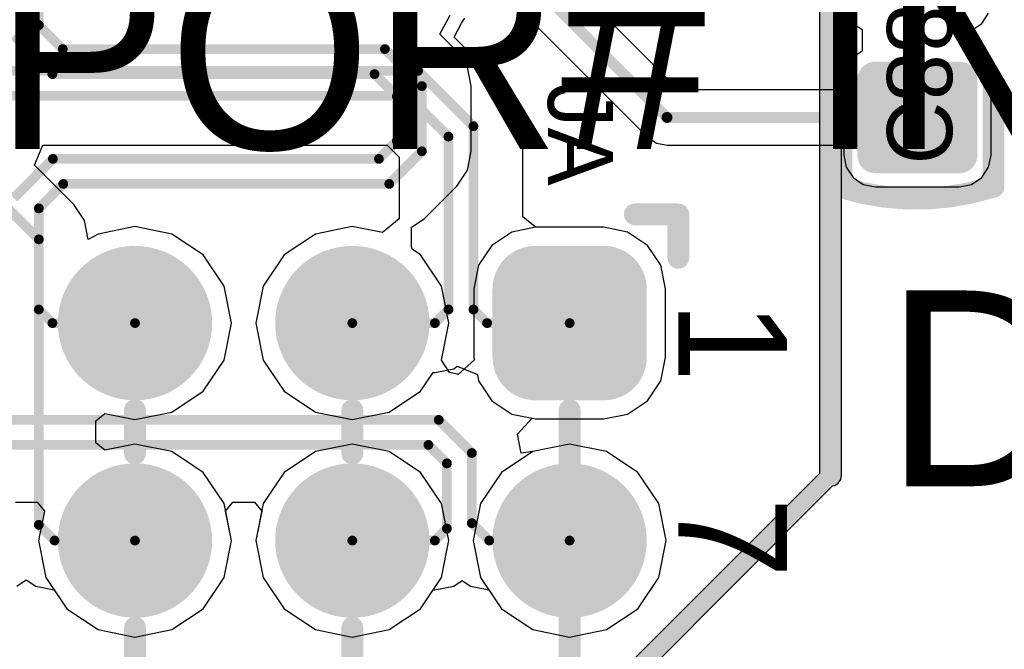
# Model space of a CAD drawing. Header units: millimetres. Extents: x 1.4 to 10.4, y 0 to 10.9.
# Tile 118 of 177: x 8.747 to 9.2, y 2.175 to 2.465. Entities that reach past the tile are written whole.
import ezdxf

# ---------------------------------------------------------------- set-up
doc = ezdxf.new("R2010")
doc.units = ezdxf.units.MM
doc.header["$MEASUREMENT"] = 0
for name, color, linetype in [('BottomLayer', 5, 'Continuous'), ('BottomOverlay', 54, 'Continuous'), ('BottomPaste', 16, 'Continuous'), ('BottomSolder', 6, 'Continuous'), ('InternalPlane1', 76, 'Continuous'), ('InternalPlane2', 16, 'Continuous'), ('Mechanical2', 216, 'Continuous'), ('Mechanical32', 56, 'Continuous'), ('TopLayer', 1, 'Continuous'), ('TopOverlay', 2, 'Continuous'), ('TopSolder', 216, 'Continuous')]:
    doc.layers.add(name, color=color, linetype=linetype)

msp = doc.modelspace()

# ---------------------------------------------------------------- linework, layer by layer
at = {"layer": 'BottomLayer'}
for p, q in [((9.05008, 2.43231), (8.99295, 2.48944)), ((8.97493, 2.47142), (9.03579, 2.41055)), ((8.94025, 2.45783), (8.94496, 2.46665)), ((9.12721, 2.46752), (9.13038, 2.46278)), ((9.18962, 2.46278), (9.19279, 2.46752)), ((9.13038, 2.46278), (9.13453, 2.46)), ((9.18547, 2.46), (9.18962, 2.46278)), ((8.94804, 2.45004), (8.94025, 2.45783)), ((9.13453, 2.46), (9.13453, 2.45)), ((9.18547, 2.45), (9.18547, 2.46)), ((8.95296, 2.44268), (8.94804, 2.45004)), ((8.94804, 2.45004), (8.94804, 2.45004)), ((9.13038, 2.44722), (9.12721, 2.44248)), ((9.13453, 2.45), (9.13038, 2.44722)), ((9.18962, 2.44722), (9.18547, 2.45)), ((9.19279, 2.44248), (9.18962, 2.44722)), ((8.95469, 2.434), (8.95296, 2.44268)), ((9.12721, 2.44248), (9.1261, 2.43689)), ((9.1939, 2.43689), (9.19279, 2.44248)), ((8.95469, 2.404), (8.95469, 2.434)), ((9.1261, 2.43689), (9.1261, 2.43231)), ((9.1939, 2.40224), (9.1939, 2.43689)), ((9.1261, 2.43231), (9.05008, 2.43231)), ((9.03579, 2.41055), (9.03579, 2.41055)), ((9.03579, 2.41055), (9.03579, 2.41055)), ((9.03579, 2.41055), (9.03579, 2.41055)), ((9.03579, 2.41055), (9.03579, 2.41055)), ((9.03579, 2.41055), (9.03579, 2.41055)), ((9.03579, 2.41055), (9.03579, 2.41055)), ((9.03579, 2.41055), (9.03579, 2.41055)), ((9.03579, 2.41055), (9.03579, 2.41055)), ((9.03579, 2.41055), (9.03579, 2.41055)), ((9.03579, 2.41055), (9.03579, 2.41055)), ((9.03579, 2.41055), (9.03579, 2.41055)), ((9.03579, 2.41055), (9.03579, 2.41055)), ((9.03579, 2.41055), (9.03579, 2.41055)), ((9.03579, 2.41055), (9.03993, 2.40779)), ((9.03993, 2.40779), (9.0448, 2.40682)), ((9.0448, 2.40682), (9.1261, 2.40682)), ((9.1261, 2.40682), (9.1261, 2.40224)), ((8.95296, 2.39532), (8.95469, 2.404)), ((8.95469, 2.404), (8.95469, 2.404)), ((9.1261, 2.40224), (9.12721, 2.39665)), ((9.19279, 2.39665), (9.1939, 2.40224)), ((9.12721, 2.39665), (9.13038, 2.39191)), ((9.18962, 2.39191), (9.19279, 2.39665)), ((8.94804, 2.38796), (8.95296, 2.39532)), ((8.93304, 2.37296), (8.94804, 2.38796)), ((9.13038, 2.39191), (9.13512, 2.38874)), ((9.13512, 2.38874), (9.14071, 2.38763)), ((9.14071, 2.38763), (9.17929, 2.38763)), ((9.17929, 2.38763), (9.18488, 2.38874)), ((9.18488, 2.38874), (9.18962, 2.39191)), ((8.92726, 2.3691), (8.93304, 2.37296)), ((8.92726, 2.3601), (8.92726, 2.3691)), ((8.97343, 2.36689), (8.96425, 2.36075)), ((8.98425, 2.36904), (8.97343, 2.36689)), ((9.01575, 2.36904), (8.98425, 2.36904)), ((9.02657, 2.36689), (9.01575, 2.36904)), ((9.03575, 2.36075), (9.02657, 2.36689)), ((8.96425, 2.36075), (8.95811, 2.35157)), ((9.04189, 2.35157), (9.03575, 2.36075)), ((8.92749, 2.35894), (8.92726, 2.3601)), ((8.93136, 2.35636), (8.92749, 2.35894)), ((8.94097, 2.34197), (8.93136, 2.35636)), ((8.95811, 2.35157), (8.95596, 2.34075)), ((9.04404, 2.34075), (9.04189, 2.35157)), ((8.94435, 2.325), (8.94097, 2.34197)), ((8.95596, 2.34075), (8.95596, 2.30925)), ((9.04404, 2.30925), (9.04404, 2.34075)), ((8.94097, 2.30803), (8.94435, 2.325)), ((8.94466, 2.30221), (8.94097, 2.30803)), ((8.94097, 2.30803), (8.94097, 2.30803)), ((8.94097, 2.30803), (8.94097, 2.30803)), ((8.94097, 2.30803), (8.94097, 2.30803)), ((8.9562, 2.30804), (8.94876, 2.30136)), ((8.95596, 2.30925), (8.9562, 2.30804)), ((9.04189, 2.29843), (9.04404, 2.30925)), ((8.94844, 2.30146), (8.94466, 2.30221)), ((8.94876, 2.30136), (8.94844, 2.30146)), ((8.94844, 2.30146), (8.94844, 2.30146)), ((8.94844, 2.30146), (8.94844, 2.30146)), ((9.03575, 2.28925), (9.04189, 2.29843)), ((9.02657, 2.28311), (9.03575, 2.28925)), ((8.97596, 2.27394), (8.98276, 2.28126)), ((8.98276, 2.28126), (8.98425, 2.28096)), ((8.98425, 2.28096), (9.01575, 2.28096)), ((9.01575, 2.28096), (9.02657, 2.28311)), ((8.97769, 2.26526), (8.97596, 2.27394)), ((8.97596, 2.27394), (8.97596, 2.27394)), ((8.97596, 2.27394), (8.97596, 2.27394)), ((8.97596, 2.27394), (8.97596, 2.27394)), ((8.98303, 2.26597), (8.97769, 2.26526)), ((8.97769, 2.26526), (8.97769, 2.26526)), ((9, 2.26935), (8.98303, 2.26597)), ((8.98303, 2.26597), (8.98303, 2.26597)), ((8.98303, 2.26597), (8.98303, 2.26597)), ((9.01697, 2.26597), (9, 2.26935)), ((9.03136, 2.25636), (9.01697, 2.26597)), ((9.04097, 2.24197), (9.03136, 2.25636)), ((8.745, 2.24267), (8.755, 2.24267)), ((8.755, 2.24267), (8.75835, 2.23858)), ((8.84165, 2.23858), (8.845, 2.24267)), ((8.845, 2.24267), (8.855, 2.24267)), ((8.855, 2.24267), (8.85835, 2.23858)), ((8.75835, 2.23858), (8.75565, 2.225)), ((8.84435, 2.225), (8.84165, 2.23858)), ((8.85835, 2.23858), (8.85565, 2.225)), ((9.04435, 2.225), (9.04097, 2.24197)), ((8.75565, 2.225), (8.75903, 2.20803)), ((8.84097, 2.20803), (8.84435, 2.225)), ((8.85565, 2.225), (8.85903, 2.20803)), ((9.04097, 2.20803), (9.04435, 2.225)), ((8.75903, 2.20803), (8.76864, 2.19364)), ((8.83136, 2.19364), (8.84097, 2.20803)), ((8.85903, 2.20803), (8.86864, 2.19364)), ((8.94668, 2.20404), (8.9505, 2.20659)), ((8.9505, 2.20659), (8.95432, 2.20404)), ((9.03136, 2.19364), (9.04097, 2.20803)), ((8.93136, 2.19364), (8.93715, 2.20231)), ((8.93715, 2.20231), (8.938, 2.20231)), ((8.938, 2.20231), (8.94668, 2.20404)), ((8.938, 2.20231), (8.938, 2.20231)), ((8.95432, 2.20404), (8.96282, 2.20235)), ((8.96282, 2.20235), (8.96864, 2.19364)), ((8.76864, 2.19364), (8.78303, 2.18403)), ((8.81697, 2.18403), (8.83136, 2.19364)), ((8.86864, 2.19364), (8.88303, 2.18403)), ((8.91697, 2.18403), (8.93136, 2.19364)), ((8.96864, 2.19364), (8.98303, 2.18403)), ((9.01697, 2.18403), (9.03136, 2.19364)), ((8.78303, 2.18403), (8.8, 2.18065)), ((8.8, 2.18065), (8.81697, 2.18403)), ((8.88303, 2.18403), (8.9, 2.18065)), ((8.9, 2.18065), (8.91697, 2.18403)), ((8.98303, 2.18403), (9, 2.18065)), ((9, 2.18065), (9.01697, 2.18403))]:
    msp.add_line(p, q, dxfattribs=at)
for points, const_width in [([(8.75575, 2.462), (8.75575, 2.97176)], 0.0045), ([(8.95295, 2.51142), (9.0448, 2.41957)], 0.005), ([(8.75575, 2.462), (8.76675, 2.451)], 0.0045), ([(8.74425, 2.45724), (8.76199, 2.4395)], 0.0045), ([(8.76675, 2.451), (8.915, 2.451)], 0.0045), ([(8.915, 2.451), (8.932, 2.434)], 0.0045), ([(8.76199, 2.4395), (8.91024, 2.4395)], 0.0045), ([(8.91024, 2.4395), (8.9205, 2.42924)], 0.0045), ([(8.932, 2.404), (8.932, 2.434)], 0.0045), ([(8.9205, 2.40876), (8.9205, 2.42924)], 0.0045), ([(9.0448, 2.41957), (9.16, 2.41957)], 0.005), ([(8.91224, 2.4005), (8.9205, 2.40876)], 0.0045), ([(8.917, 2.389), (8.932, 2.404)], 0.0045), ([(8.74425, 2.38251), (8.76224, 2.4005)], 0.0045), ([(8.76224, 2.4005), (8.91224, 2.4005)], 0.0045), ([(8.75575, 2.37775), (8.767, 2.389)], 0.0045), ([(8.767, 2.389), (8.917, 2.389)], 0.0045), ([(8.75575, 2.33125), (8.75575, 2.37775)], 0.0045), ([(8.75575, 2.33125), (8.762, 2.325)], 0.0045), ([(8.762, 2.325), (8.8, 2.325)], 0.0045), ([(8.6745, 2.2805), (8.93976, 2.2805)], 0.0045), ([(8.93976, 2.2805), (8.955, 2.26526)], 0.0045), ([(8.66974, 2.269), (8.935, 2.269)], 0.0045), ([(8.935, 2.269), (8.9435, 2.2605)], 0.0045), ([(8.955, 2.233), (8.955, 2.26526)], 0.0045), ([(8.9435, 2.2305), (8.9435, 2.2605)], 0.0045), ([(8.955, 2.233), (8.963, 2.225)], 0.0045), ([(8.938, 2.225), (8.9435, 2.2305)], 0.0045), ([(8.9, 2.225), (8.938, 2.225)], 0.0045), ([(8.963, 2.225), (9, 2.225)], 0.0045)]:
    msp.add_lwpolyline(points, dxfattribs=dict(at, const_width=const_width))
for points, const_width in [([(8.75463, 2.462, 1), (8.75688, 2.462, 1)], 0.00225), ([(8.75463, 2.462, 1), (8.75688, 2.462, 1)], 0.00225), ([(8.76562, 2.451, 1), (8.76788, 2.451, 1)], 0.00225), ([(8.76562, 2.451, 1), (8.76788, 2.451, 1)], 0.00225), ([(8.91388, 2.451, 1), (8.91612, 2.451, 1)], 0.00225), ([(8.91388, 2.451, 1), (8.91612, 2.451, 1)], 0.00225), ([(8.76086, 2.4395, 1), (8.76311, 2.4395, 1)], 0.00225), ([(8.76086, 2.4395, 1), (8.76311, 2.4395, 1)], 0.00225), ([(8.90911, 2.4395, 1), (8.91136, 2.4395, 1)], 0.00225), ([(8.90911, 2.4395, 1), (8.91136, 2.4395, 1)], 0.00225), ([(9.13854, 2.43689, 1), (9.14287, 2.43689, 1)], 0.00433), ([(9.17713, 2.43689, 1), (9.18146, 2.43689, 1)], 0.00433), ([(8.93088, 2.434, 1), (8.93313, 2.434, 1)], 0.00225), ([(8.93088, 2.434, 1), (8.93313, 2.434, 1)], 0.00225), ([(8.91938, 2.42924, 1), (8.92163, 2.42924, 1)], 0.00225), ([(8.91938, 2.42924, 1), (8.92163, 2.42924, 1)], 0.00225), ([(9.04355, 2.41957, 1), (9.04605, 2.41957, 1)], 0.0025), ([(9.04355, 2.41957, 1), (9.04605, 2.41957, 1)], 0.0025), ([(9.15875, 2.41957, 1), (9.16125, 2.41957, 1)], 0.0025), ([(8.91938, 2.40876, 1), (8.92163, 2.40876, 1)], 0.00225), ([(8.91938, 2.40876, 1), (8.92163, 2.40876, 1)], 0.00225), ([(8.93088, 2.404, 1), (8.93313, 2.404, 1)], 0.00225), ([(8.93088, 2.404, 1), (8.93313, 2.404, 1)], 0.00225), ([(9.13854, 2.40224, 1), (9.14287, 2.40224, 1)], 0.00433), ([(9.17713, 2.40224, 1), (9.18146, 2.40224, 1)], 0.00433), ([(8.76111, 2.4005, 1), (8.76336, 2.4005, 1)], 0.00225), ([(8.76111, 2.4005, 1), (8.76336, 2.4005, 1)], 0.00225), ([(8.91111, 2.4005, 1), (8.91336, 2.4005, 1)], 0.00225), ([(8.91111, 2.4005, 1), (8.91336, 2.4005, 1)], 0.00225), ([(8.76587, 2.389, 1), (8.76812, 2.389, 1)], 0.00225), ([(8.76587, 2.389, 1), (8.76812, 2.389, 1)], 0.00225), ([(8.91587, 2.389, 1), (8.91812, 2.389, 1)], 0.00225), ([(8.91587, 2.389, 1), (8.91812, 2.389, 1)], 0.00225), ([(8.75463, 2.37775, 1), (8.75688, 2.37775, 1)], 0.00225), ([(8.75463, 2.37775, 1), (8.75688, 2.37775, 1)], 0.00225), ([(8.78425, 2.325, 1), (8.81575, 2.325, 1)], 0.0315), ([(8.88425, 2.325, 1), (8.91575, 2.325, 1)], 0.0315), ([(8.97638, 2.34075, 1), (8.99213, 2.34075, 1)], 0.01575), ([(9.00787, 2.34075, 1), (9.02362, 2.34075, 1)], 0.01575), ([(8.75463, 2.33125, 1), (8.75688, 2.33125, 1)], 0.00225), ([(8.75463, 2.33125, 1), (8.75688, 2.33125, 1)], 0.00225), ([(8.76088, 2.325, 1), (8.76313, 2.325, 1)], 0.00225), ([(8.76088, 2.325, 1), (8.76313, 2.325, 1)], 0.00225), ([(8.79888, 2.325, 1), (8.80113, 2.325, 1)], 0.00225), ([(8.97638, 2.30925, 1), (8.99213, 2.30925, 1)], 0.01575), ([(9.00787, 2.30925, 1), (9.02362, 2.30925, 1)], 0.01575), ([(8.93864, 2.2805, 1), (8.94089, 2.2805, 1)], 0.00225), ([(8.93864, 2.2805, 1), (8.94089, 2.2805, 1)], 0.00225), ([(8.93388, 2.269, 1), (8.93613, 2.269, 1)], 0.00225), ([(8.93388, 2.269, 1), (8.93613, 2.269, 1)], 0.00225), ([(8.95388, 2.26526, 1), (8.95613, 2.26526, 1)], 0.00225), ([(8.95388, 2.26526, 1), (8.95613, 2.26526, 1)], 0.00225), ([(8.94238, 2.2605, 1), (8.94463, 2.2605, 1)], 0.00225), ([(8.94238, 2.2605, 1), (8.94463, 2.2605, 1)], 0.00225), ([(8.78425, 2.225, 1), (8.81575, 2.225, 1)], 0.0315), ([(8.88425, 2.225, 1), (8.91575, 2.225, 1)], 0.0315), ([(8.98425, 2.225, 1), (9.01575, 2.225, 1)], 0.0315), ([(8.95388, 2.233, 1), (8.95613, 2.233, 1)], 0.00225), ([(8.95388, 2.233, 1), (8.95613, 2.233, 1)], 0.00225), ([(8.94238, 2.2305, 1), (8.94463, 2.2305, 1)], 0.00225), ([(8.94238, 2.2305, 1), (8.94463, 2.2305, 1)], 0.00225), ([(8.89888, 2.225, 1), (8.90113, 2.225, 1)], 0.00225), ([(8.93688, 2.225, 1), (8.93913, 2.225, 1)], 0.00225), ([(8.93688, 2.225, 1), (8.93913, 2.225, 1)], 0.00225), ([(8.96187, 2.225, 1), (8.96412, 2.225, 1)], 0.00225), ([(8.96187, 2.225, 1), (8.96412, 2.225, 1)], 0.00225), ([(8.99887, 2.225, 1), (9.00113, 2.225, 1)], 0.00225)]:
    msp.add_lwpolyline(points, format="xyb", close=True, dxfattribs=dict(at, const_width=const_width))
for points in [[(9.17929, 2.39791), (9.17929, 2.44122), (9.14071, 2.39791), (9.14071, 2.44122)], [(9.18362, 2.40224), (9.18362, 2.43689), (9.13638, 2.40224), (9.13638, 2.43689)], [(9.01575, 2.3565), (8.98425, 2.3565), (9.01575, 2.2935), (8.98425, 2.2935)], [(9.0315, 2.34075), (8.9685, 2.34075), (9.0315, 2.30925), (8.9685, 2.30925)]]:
    msp.add_solid(points, dxfattribs=at)
at = {"layer": 'BottomOverlay', "const_width": 0.01}
for points in [[(9.125, 2.3874), (9.125, 2.435)], [(9.195, 2.38767), (9.195, 2.435)]]:
    msp.add_lwpolyline(points, dxfattribs=at)
at = {"layer": 'BottomOverlay', "const_width": 0.005}
for points in [[(9.1225, 2.435, 1), (9.1275, 2.435, 1)], [(9.1925, 2.435, 1), (9.1975, 2.435, 1)], [(9.1225, 2.3874, 1), (9.1275, 2.3874, 1)], [(9.12265, 2.3874, 1), (9.12765, 2.3874, 1)], [(9.19226, 2.38767, 1), (9.19726, 2.38767, 1)], [(9.1925, 2.38767, 1), (9.1975, 2.38767, 1)]]:
    msp.add_lwpolyline(points, format="xyb", close=True, dxfattribs=at)
at = {"layer": 'BottomOverlay', "const_width": 0.01}
msp.add_lwpolyline([(9.19476, 2.38767, -0.154963), (9.12515, 2.3874)], format="xyb", dxfattribs=at)
at = {"layer": 'BottomPaste', "const_width": 0.00433}
for points in [[(9.13854, 2.43689, 1), (9.14287, 2.43689, 1)], [(9.17713, 2.43689, 1), (9.18146, 2.43689, 1)], [(9.13854, 2.40224, 1), (9.14287, 2.40224, 1)], [(9.17713, 2.40224, 1), (9.18146, 2.40224, 1)]]:
    msp.add_lwpolyline(points, format="xyb", close=True, dxfattribs=at)
at = {"layer": 'BottomPaste'}
for points in [[(9.17929, 2.39791), (9.17929, 2.44122), (9.14071, 2.39791), (9.14071, 2.44122)], [(9.18362, 2.40224), (9.18362, 2.43689), (9.13638, 2.40224), (9.13638, 2.43689)]]:
    msp.add_solid(points, dxfattribs=at)
at = {"layer": 'BottomSolder'}
for points, const_width in [([(9.13654, 2.43689, 1), (9.14487, 2.43689, 1)], 0.00833), ([(9.17513, 2.43689, 1), (9.18346, 2.43689, 1)], 0.00833), ([(9.13654, 2.40224, 1), (9.14487, 2.40224, 1)], 0.00833), ([(9.17513, 2.40224, 1), (9.18346, 2.40224, 1)], 0.00833), ([(8.78225, 2.325, 1), (8.81775, 2.325, 1)], 0.0355), ([(8.88225, 2.325, 1), (8.91775, 2.325, 1)], 0.0355), ([(8.97438, 2.34075, 1), (8.99413, 2.34075, 1)], 0.01975), ([(9.00587, 2.34075, 1), (9.02562, 2.34075, 1)], 0.01975), ([(8.97438, 2.30925, 1), (8.99413, 2.30925, 1)], 0.01975), ([(9.00587, 2.30925, 1), (9.02562, 2.30925, 1)], 0.01975), ([(8.78225, 2.225, 1), (8.81775, 2.225, 1)], 0.0355), ([(8.88225, 2.225, 1), (8.91775, 2.225, 1)], 0.0355), ([(8.98225, 2.225, 1), (9.01775, 2.225, 1)], 0.0355)]:
    msp.add_lwpolyline(points, format="xyb", close=True, dxfattribs=dict(at, const_width=const_width))
for points in [[(9.17929, 2.39391), (9.17929, 2.44522), (9.14071, 2.39391), (9.14071, 2.44522)], [(9.18762, 2.40224), (9.18762, 2.43689), (9.13238, 2.40224), (9.13238, 2.43689)], [(9.01575, 2.3605), (8.98425, 2.3605), (9.01575, 2.2895), (8.98425, 2.2895)], [(9.0355, 2.34075), (8.9645, 2.34075), (9.0355, 2.30925), (8.9645, 2.30925)]]:
    msp.add_solid(points, dxfattribs=at)
at = {"layer": 'InternalPlane1', "const_width": 0.03165}
for points in [[(8.78417, 2.325, 1), (8.81583, 2.325, 1)], [(8.88417, 2.325, 1), (8.91583, 2.325, 1)], [(8.98417, 2.325, 1), (9.01583, 2.325, 1)], [(8.78417, 2.225, 1), (8.81583, 2.225, 1)], [(8.88417, 2.225, 1), (8.91583, 2.225, 1)], [(8.98417, 2.225, 1), (9.01583, 2.225, 1)]]:
    msp.add_lwpolyline(points, format="xyb", close=True, dxfattribs=at)
at = {"layer": 'InternalPlane2'}
for p, q in [((9.1149, 5.30289), (9.1149, 2.25581)), ((9.1251, 2.255), (9.1251, 5.305)), ((9.1149, 2.25581), (9.02827, 2.16917)), ((9.1236, 2.2514), (9.12471, 2.25305)), ((9.12471, 2.25305), (9.1251, 2.255)), ((9.03295, 2.16205), (9.12101, 2.2501)), ((9.12101, 2.2501), (9.12195, 2.25029)), ((9.12195, 2.25029), (9.1236, 2.2514))]:
    msp.add_line(p, q, dxfattribs=at)
for points, const_width in [([(9.12, 2.255), (9.12, 5.305)], 0.01), ([(9.03, 2.165), (9.12, 2.255)], 0.00819)]:
    msp.add_lwpolyline(points, dxfattribs=dict(at, const_width=const_width))
for points, const_width in [([(8.78417, 2.325, 1), (8.81583, 2.325, 1)], 0.03165), ([(8.88417, 2.325, 1), (8.91583, 2.325, 1)], 0.03165), ([(8.98417, 2.325, 1), (9.01583, 2.325, 1)], 0.03165), ([(8.78417, 2.225, 1), (8.81583, 2.225, 1)], 0.03165), ([(8.88417, 2.225, 1), (8.91583, 2.225, 1)], 0.03165), ([(8.98417, 2.225, 1), (9.01583, 2.225, 1)], 0.03165), ([(9.1175, 2.255, 1), (9.1225, 2.255, 1)], 0.005), ([(9.11795, 2.255, 1), (9.12205, 2.255, 1)], 0.00409)]:
    msp.add_lwpolyline(points, format="xyb", close=True, dxfattribs=dict(at, const_width=const_width))
at = {"layer": 'Mechanical2', "const_width": 0.01}
msp.add_lwpolyline([(9, 1.615), (9, 2.2795)], dxfattribs=at)
at = {"layer": 'Mechanical2', "const_width": 0.005}
msp.add_lwpolyline([(8.9975, 2.2795, 1), (9.0025, 2.2795, 1)], format="xyb", close=True, dxfattribs=at)
at = {"layer": 'TopLayer'}
for p, q in [((8.95027, 2.46297), (8.95182, 2.46529)), ((8.94682, 2.45652), (8.95027, 2.46297)), ((8.97179, 2.43155), (8.94682, 2.45652)), ((8.97671, 2.42419), (8.97179, 2.43155)), ((8.97844, 2.41551), (8.97671, 2.42419)), ((8.97844, 2.37381), (8.97844, 2.41551)), ((8.97844, 2.41551), (8.97844, 2.41551)), ((8.75377, 2.39758), (8.7576, 2.40681)), ((8.7576, 2.40681), (8.9161, 2.40681)), ((8.9161, 2.40681), (8.92156, 2.40135)), ((8.92156, 2.40135), (8.92156, 2.37294)), ((8.77179, 2.37955), (8.75377, 2.39758)), ((8.77671, 2.37219), (8.77179, 2.37955)), ((8.77179, 2.37955), (8.77179, 2.37955)), ((8.77844, 2.36351), (8.77671, 2.37219)), ((8.92156, 2.37294), (8.91383, 2.3666)), ((8.98425, 2.36904), (8.97844, 2.37381)), ((8.78303, 2.36597), (8.77844, 2.36351)), ((8.8, 2.36935), (8.78303, 2.36597)), ((8.78303, 2.36597), (8.78303, 2.36597)), ((8.78303, 2.36597), (8.78303, 2.36597)), ((8.78303, 2.36597), (8.78303, 2.36597)), ((8.81697, 2.36597), (8.8, 2.36935)), ((8.83136, 2.35636), (8.81697, 2.36597)), ((8.88303, 2.36597), (8.86864, 2.35636)), ((8.9, 2.36935), (8.88303, 2.36597)), ((8.91383, 2.3666), (8.9, 2.36935)), ((9.01575, 2.36904), (8.98425, 2.36904)), ((9.02657, 2.36689), (9.01575, 2.36904)), ((9.03575, 2.36075), (9.02657, 2.36689)), ((8.77844, 2.36351), (8.77844, 2.36351)), ((9.04189, 2.35157), (9.03575, 2.36075)), ((8.84097, 2.34197), (8.83136, 2.35636)), ((8.86864, 2.35636), (8.85903, 2.34197)), ((9.04404, 2.34075), (9.04189, 2.35157)), ((8.84435, 2.325), (8.84097, 2.34197)), ((8.85903, 2.34197), (8.85565, 2.325)), ((9.04404, 2.30925), (9.04404, 2.34075)), ((8.84097, 2.30803), (8.84435, 2.325)), ((8.85565, 2.325), (8.85903, 2.30803)), ((8.83136, 2.29364), (8.84097, 2.30803)), ((8.85903, 2.30803), (8.86864, 2.29364)), ((9.04189, 2.29843), (9.04404, 2.30925)), ((8.93136, 2.29364), (8.93715, 2.30231)), ((8.93715, 2.30231), (8.938, 2.30231)), ((8.938, 2.30231), (8.94668, 2.30404)), ((8.938, 2.30231), (8.938, 2.30231)), ((8.94668, 2.30404), (8.9483, 2.30512)), ((8.9483, 2.30512), (8.95754, 2.3013)), ((8.95754, 2.3013), (8.95811, 2.29843)), ((8.95811, 2.29843), (8.96425, 2.28925)), ((9.03575, 2.28925), (9.04189, 2.29843)), ((8.81697, 2.28403), (8.83136, 2.29364)), ((8.86864, 2.29364), (8.88303, 2.28403)), ((8.91697, 2.28403), (8.93136, 2.29364)), ((8.96425, 2.28925), (8.97343, 2.28311)), ((9.02657, 2.28311), (9.03575, 2.28925)), ((8.78202, 2.28), (8.78617, 2.2834)), ((8.78617, 2.2834), (8.8, 2.28065)), ((8.8, 2.28065), (8.81697, 2.28403)), ((8.88303, 2.28403), (8.9, 2.28065)), ((8.9, 2.28065), (8.91697, 2.28403)), ((8.78202, 2.27), (8.78202, 2.28)), ((8.97343, 2.28311), (8.98425, 2.28096)), ((8.98425, 2.28096), (9.01575, 2.28096)), ((9.01575, 2.28096), (9.02657, 2.28311)), ((8.78617, 2.2666), (8.78202, 2.27)), ((8.8, 2.26935), (8.78617, 2.2666)), ((8.81697, 2.26597), (8.8, 2.26935)), ((8.83136, 2.25636), (8.81697, 2.26597)), ((8.88303, 2.26597), (8.86864, 2.25636)), ((8.9, 2.26935), (8.88303, 2.26597)), ((8.91697, 2.26597), (8.9, 2.26935)), ((8.93136, 2.25636), (8.91697, 2.26597)), ((8.98303, 2.26597), (8.96864, 2.25636)), ((9, 2.26935), (8.98303, 2.26597)), ((9.01697, 2.26597), (9, 2.26935)), ((9.03136, 2.25636), (9.01697, 2.26597)), ((8.84097, 2.24197), (8.83136, 2.25636)), ((8.86864, 2.25636), (8.85903, 2.24197)), ((8.94097, 2.24197), (8.93136, 2.25636)), ((8.96864, 2.25636), (8.95903, 2.24197)), ((9.04097, 2.24197), (9.03136, 2.25636)), ((8.84435, 2.225), (8.84097, 2.24197)), ((8.85903, 2.24197), (8.85565, 2.225)), ((8.94435, 2.225), (8.94097, 2.24197)), ((8.95903, 2.24197), (8.95565, 2.225)), ((9.04435, 2.225), (9.04097, 2.24197)), ((8.84097, 2.20803), (8.84435, 2.225)), ((8.85565, 2.225), (8.85903, 2.20803)), ((8.94097, 2.20803), (8.94435, 2.225)), ((8.95565, 2.225), (8.95903, 2.20803)), ((9.04097, 2.20803), (9.04435, 2.225)), ((8.74568, 2.20404), (8.75, 2.20693)), ((8.75, 2.20693), (8.75432, 2.20404)), ((8.83136, 2.19364), (8.84097, 2.20803)), ((8.85903, 2.20803), (8.86864, 2.19364)), ((8.93136, 2.19364), (8.94097, 2.20803)), ((8.95903, 2.20803), (8.96864, 2.19364)), ((9.03136, 2.19364), (9.04097, 2.20803)), ((8.75432, 2.20404), (8.76282, 2.20235)), ((8.76282, 2.20235), (8.76864, 2.19364)), ((8.76864, 2.19364), (8.78303, 2.18403)), ((8.81697, 2.18403), (8.83136, 2.19364)), ((8.86864, 2.19364), (8.88303, 2.18403)), ((8.91697, 2.18403), (8.93136, 2.19364)), ((8.96864, 2.19364), (8.98303, 2.18403)), ((9.01697, 2.18403), (9.03136, 2.19364)), ((8.78303, 2.18403), (8.8, 2.18065)), ((8.8, 2.18065), (8.81697, 2.18403)), ((8.88303, 2.18403), (8.9, 2.18065)), ((8.9, 2.18065), (8.91697, 2.18403)), ((8.98303, 2.18403), (9, 2.18065)), ((9, 2.18065), (9.01697, 2.18403))]:
    msp.add_line(p, q, dxfattribs=at)
at = {"layer": 'TopLayer', "const_width": 0.0045}
for points in [[(8.48, 2.441), (8.93026, 2.441)], [(8.93026, 2.441), (8.95575, 2.41551)], [(8.47524, 2.4295), (8.9255, 2.4295)], [(8.9255, 2.4295), (8.94425, 2.41075)], [(8.95575, 2.33125), (8.95575, 2.41551)], [(8.94425, 2.33125), (8.94425, 2.41075)], [(8.71826, 2.401), (8.75575, 2.36351)], [(8.75575, 2.23225), (8.75575, 2.36351)], [(8.938, 2.325), (8.94425, 2.33125)], [(8.95575, 2.33125), (8.962, 2.325)], [(8.9, 2.325), (8.938, 2.325)], [(8.962, 2.325), (9, 2.325)], [(8.75575, 2.23225), (8.763, 2.225)], [(8.763, 2.225), (8.8, 2.225)]]:
    msp.add_lwpolyline(points, dxfattribs=at)
at = {"layer": 'TopLayer'}
for points, const_width in [([(8.92914, 2.441, 1), (8.93139, 2.441, 1)], 0.00225), ([(8.92914, 2.441, 1), (8.93139, 2.441, 1)], 0.00225), ([(8.92437, 2.4295, 1), (8.92662, 2.4295, 1)], 0.00225), ([(8.92437, 2.4295, 1), (8.92662, 2.4295, 1)], 0.00225), ([(8.95463, 2.41551, 1), (8.95688, 2.41551, 1)], 0.00225), ([(8.95463, 2.41551, 1), (8.95688, 2.41551, 1)], 0.00225), ([(8.94313, 2.41075, 1), (8.94538, 2.41075, 1)], 0.00225), ([(8.94313, 2.41075, 1), (8.94538, 2.41075, 1)], 0.00225), ([(8.75463, 2.36351, 1), (8.75688, 2.36351, 1)], 0.00225), ([(8.75463, 2.36351, 1), (8.75688, 2.36351, 1)], 0.00225), ([(8.78425, 2.325, 1), (8.81575, 2.325, 1)], 0.0315), ([(8.88425, 2.325, 1), (8.91575, 2.325, 1)], 0.0315), ([(8.97638, 2.34075, 1), (8.99213, 2.34075, 1)], 0.01575), ([(9.00787, 2.34075, 1), (9.02362, 2.34075, 1)], 0.01575), ([(8.94313, 2.33125, 1), (8.94538, 2.33125, 1)], 0.00225), ([(8.94313, 2.33125, 1), (8.94538, 2.33125, 1)], 0.00225), ([(8.95463, 2.33125, 1), (8.95688, 2.33125, 1)], 0.00225), ([(8.95463, 2.33125, 1), (8.95688, 2.33125, 1)], 0.00225), ([(8.89888, 2.325, 1), (8.90113, 2.325, 1)], 0.00225), ([(8.93688, 2.325, 1), (8.93913, 2.325, 1)], 0.00225), ([(8.93688, 2.325, 1), (8.93913, 2.325, 1)], 0.00225), ([(8.96087, 2.325, 1), (8.96312, 2.325, 1)], 0.00225), ([(8.96087, 2.325, 1), (8.96312, 2.325, 1)], 0.00225), ([(8.97638, 2.30925, 1), (8.99213, 2.30925, 1)], 0.01575), ([(8.99887, 2.325, 1), (9.00113, 2.325, 1)], 0.00225), ([(9.00787, 2.30925, 1), (9.02362, 2.30925, 1)], 0.01575), ([(8.78425, 2.225, 1), (8.81575, 2.225, 1)], 0.0315), ([(8.88425, 2.225, 1), (8.91575, 2.225, 1)], 0.0315), ([(8.98425, 2.225, 1), (9.01575, 2.225, 1)], 0.0315), ([(8.75463, 2.23225, 1), (8.75688, 2.23225, 1)], 0.00225), ([(8.75463, 2.23225, 1), (8.75688, 2.23225, 1)], 0.00225), ([(8.76187, 2.225, 1), (8.76412, 2.225, 1)], 0.00225), ([(8.76187, 2.225, 1), (8.76412, 2.225, 1)], 0.00225), ([(8.79888, 2.225, 1), (8.80113, 2.225, 1)], 0.00225)]:
    msp.add_lwpolyline(points, format="xyb", close=True, dxfattribs=dict(at, const_width=const_width))
for points in [[(9.01575, 2.3565), (8.98425, 2.3565), (9.01575, 2.2935), (8.98425, 2.2935)], [(9.0315, 2.34075), (8.9685, 2.34075), (9.0315, 2.30925), (8.9685, 2.30925)]]:
    msp.add_solid(points, dxfattribs=at)
at = {"layer": 'TopOverlay', "const_width": 0.01}
for points in [[(9.03, 2.375), (9.05, 2.375)], [(9.05, 2.355), (9.05, 2.375)], [(8.8, 2.265), (8.8, 2.285)], [(8.9, 2.265), (8.9, 2.285)], [(9, 2.265), (9, 2.285)], [(8.8, 2.165), (8.8, 2.185)], [(8.9, 2.165), (8.9, 2.185)], [(9, 2.165), (9, 2.185)]]:
    msp.add_lwpolyline(points, dxfattribs=at)
at = {"layer": 'TopOverlay', "const_width": 0.005}
for points in [[(9.0275, 2.375, 1), (9.0325, 2.375, 1)], [(9.0475, 2.375, 1), (9.0525, 2.375, 1)], [(9.0475, 2.375, 1), (9.0525, 2.375, 1)], [(9.0475, 2.355, 1), (9.0525, 2.355, 1)], [(8.7975, 2.285, 1), (8.8025, 2.285, 1)], [(8.8975, 2.285, 1), (8.9025, 2.285, 1)], [(8.9975, 2.285, 1), (9.0025, 2.285, 1)], [(8.7975, 2.265, 1), (8.8025, 2.265, 1)], [(8.8975, 2.265, 1), (8.9025, 2.265, 1)], [(8.9975, 2.265, 1), (9.0025, 2.265, 1)], [(8.7975, 2.185, 1), (8.8025, 2.185, 1)], [(8.8975, 2.185, 1), (8.9025, 2.185, 1)], [(8.9975, 2.185, 1), (9.0025, 2.185, 1)]]:
    msp.add_lwpolyline(points, format="xyb", close=True, dxfattribs=at)
at = {"layer": 'TopSolder'}
for points, const_width in [([(8.78225, 2.325, 1), (8.81775, 2.325, 1)], 0.0355), ([(8.88225, 2.325, 1), (8.91775, 2.325, 1)], 0.0355), ([(8.97438, 2.34075, 1), (8.99413, 2.34075, 1)], 0.01975), ([(9.00587, 2.34075, 1), (9.02562, 2.34075, 1)], 0.01975), ([(8.97438, 2.30925, 1), (8.99413, 2.30925, 1)], 0.01975), ([(9.00587, 2.30925, 1), (9.02562, 2.30925, 1)], 0.01975), ([(8.78225, 2.225, 1), (8.81775, 2.225, 1)], 0.0355), ([(8.88225, 2.225, 1), (8.91775, 2.225, 1)], 0.0355), ([(8.98225, 2.225, 1), (9.01775, 2.225, 1)], 0.0355)]:
    msp.add_lwpolyline(points, format="xyb", close=True, dxfattribs=dict(at, const_width=const_width))
for points in [[(9.01575, 2.3605), (8.98425, 2.3605), (9.01575, 2.2895), (8.98425, 2.2895)], [(9.0355, 2.34075), (8.9645, 2.34075), (9.0355, 2.30925), (8.9645, 2.30925)]]:
    msp.add_solid(points, dxfattribs=at)

# ---------------------------------------------------------------- texts
at = {"layer": 'Mechanical32', "text_generation_flag": 2}
msp.add_text('C88', height=0.03, rotation=270, dxfattribs=at).set_placement((9.146, 2.398))
at = {"layer": 'TopOverlay'}
for s, height, rotation, p in [('POR#', 0.09, 360, (8.735, 2.405)), ('INIT#', 0.09, 360, (9.11, 2.405)), ('JA', 0.03, 270, (8.99, 2.435)), ('DONE', 0.09, 360, (9.145, 2.25)), ('1', 0.05, 270, (9.05, 2.335)), ('7', 0.05, 270, (9.05, 2.245))]:
    msp.add_text(s, height=height, rotation=rotation, dxfattribs=at).set_placement(p)

doc.saveas('drawing.dxf')
